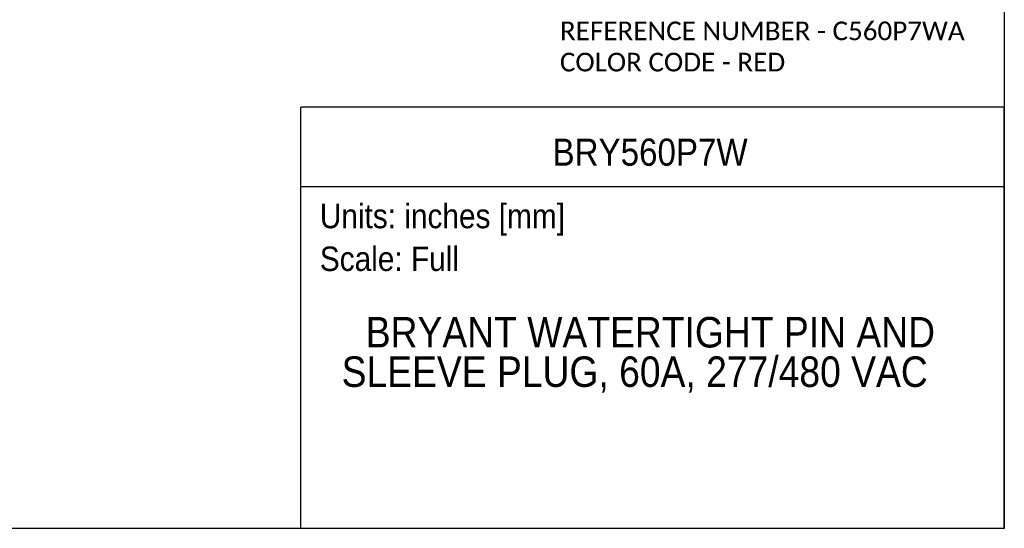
# Model space of a CAD drawing. Header units: inches. Extents: x 0 to 44, y 0 to 34.
# Tile 2 of 15: x 19.8 to 44, y 0 to 12.5. Entities that reach past the tile are written whole.
import ezdxf
from ezdxf.enums import TextEntityAlignment as Align

# ---------------------------------------------------------------- set-up
doc = ezdxf.new("R2010")
doc.units = ezdxf.units.IN
doc.header["$LTSCALE"] = 4
doc.header["$MEASUREMENT"] = 0
doc.linetypes.add('SLD-Solid', pattern=[0])
doc.layers.add('SLD-DEFPOINTS', color=7, linetype='Continuous')
doc.layers.add('TEXT', color=140, linetype='SLD-Solid', lineweight=25)
doc.styles.add('SLDTEXTSTYLE0', font='GOTHIC.TTF', dxfattribs={"width": 0.913})
doc.styles.add('SLDTEXTSTYLE1', font='CALIBRI.TTF')

# ---------------------------------------------------------------- blocks, each defined once
blk = doc.blocks.new('SW_NOTE_0')
at = {"layer": 'TEXT', "color": 0, "insert": (0, 0.766), "char_height": 0.6, "attachment_point": 1, "style": 'SLDTEXTSTYLE0'}
blk.add_mtext('Scale: Full', dxfattribs=at)
blk = doc.blocks.new('SW_NOTE_0_1')
at = {"layer": 'TEXT', "color": 0, "insert": (0, 0.766), "char_height": 0.6, "attachment_point": 1, "style": 'SLDTEXTSTYLE0'}
blk.add_mtext('Units: inches [mm]', dxfattribs=at)
blk = doc.blocks.new('Block1')
at = {"layer": 'TEXT'}
for p, q in [((44, 10.356), (26.716, 10.356)), ((26.716, 0), (26.716, 10.356)), ((44, 0), (44, 10.356)), ((26.716, 8.409), (44, 8.409)), ((44, 0), (26.716, 0))]:
    blk.add_line(p, q, dxfattribs=at)
for name, p in [('SW_NOTE_0_1', (27.179, 7.213)), ('SW_NOTE_0', (27.179, 6.162))]:
    blk.add_blockref(name, p, dxfattribs=at)
at = {"layer": 'TEXT', "color": 140, "style": 'SLDTEXTSTYLE0', "width": 0.913}
for tag, height, p in [('AUTOATTR0', 0.667, (32.898, 8.717)), ('AUTOATTR1_0', 0.75, (28.308, 4.222)), ('AUTOATTR1_1', 0.75, (27.715, 3.252))]:
    blk.add_attdef(tag, text='', height=height, dxfattribs=at).set_placement(p, align=Align.BOTTOM_LEFT)
blk = doc.blocks.new('Block2')
at = {"color": 7, "linetype": 'SLD-Solid', "lineweight": 18}
for q in [(44, 34), (0, 0)]:
    blk.add_line((44, 0), q, dxfattribs=at)
blk = doc.blocks.new('SW_NOTE_0_2')
at = {"layer": 'TEXT', "color": 0, "char_height": 0.45833, "attachment_point": 1, "style": 'SLDTEXTSTYLE1'}
for s, insert in [('REFERENCE NUMBER - C560P7WA ', (0, 0.611)), ('COLOR CODE - RED', (0, -0.157))]:
    blk.add_mtext(s, dxfattribs=dict(at, insert=insert))

msp = doc.modelspace()

# ---------------------------------------------------------------- linework, layer by layer
at = {"color": 7, "linetype": 'SLD-Solid'}
for p, q in [((44, 34), (44, 0)), ((44, 0), (0, 0))]:
    msp.add_line(p, q, dxfattribs=at)

# ---------------------------------------------------------------- block references
at = {"layer": 'SLD-DEFPOINTS'}
msp.add_blockref('Block2', (0, 0), dxfattribs=at)
ref = msp.add_blockref('Block1', (0, 0), dxfattribs=at)
ref.add_attrib('AUTOATTR0', 'BRY560P7W', dxfattribs={"layer": 'TEXT', "height": 0.6667, "style": 'SLDTEXTSTYLE0', "width": 0.913}).set_placement((32.898, 8.717), align=Align.BOTTOM_LEFT)
ref.add_attrib('AUTOATTR1_0', 'BRYANT WATERTIGHT PIN AND ', dxfattribs={"layer": 'TEXT', "height": 0.75, "style": 'SLDTEXTSTYLE0', "width": 0.913}).set_placement((28.308, 4.222), align=Align.BOTTOM_LEFT)
ref.add_attrib('AUTOATTR1_1', 'SLEEVE PLUG, 60A, 277/480 VAC', dxfattribs={"layer": 'TEXT', "height": 0.75, "style": 'SLDTEXTSTYLE0', "width": 0.913}).set_placement((27.715, 3.252), align=Align.BOTTOM_LEFT)
at = {"layer": 'TEXT'}
msp.add_blockref('SW_NOTE_0_2', (33.079, 11.85), dxfattribs=at)

doc.saveas('drawing.dxf')
